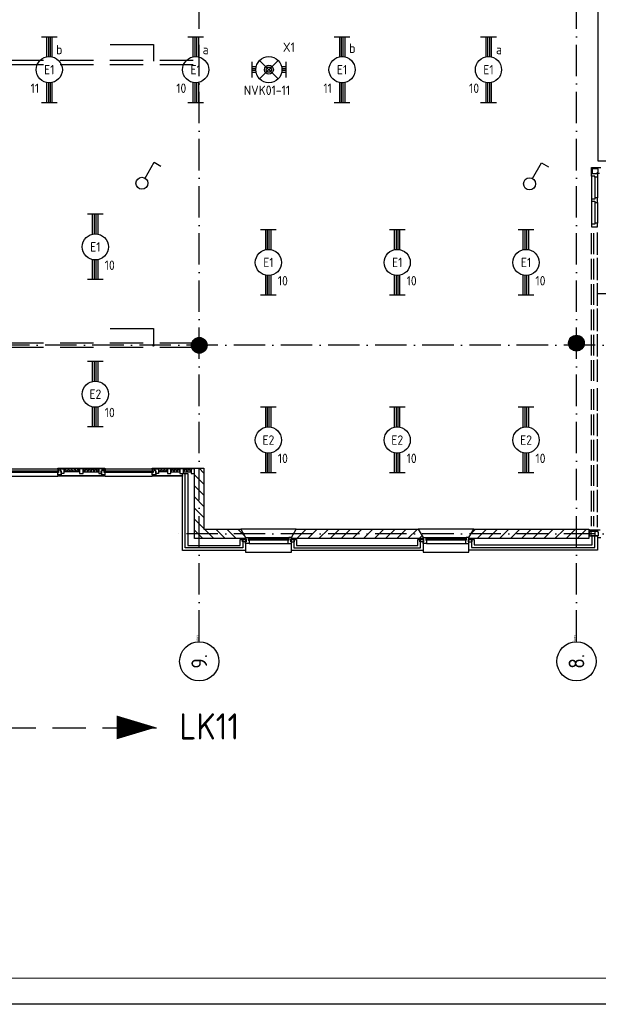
# Model space of a CAD drawing. Header units: millimetres. Extents: x 84333 to 240712, y -2244 to 84291.
# Tile 25 of 87: x 170690 to 181735, y 191 to 18995. Entities that reach past the tile are written whole.
import ezdxf
from ezdxf.enums import TextEntityAlignment as Align

# ---------------------------------------------------------------- set-up
doc = ezdxf.new("R2010")
doc.units = ezdxf.units.MM
doc.header["$LTSCALE"] = 100
doc.linetypes.add('DASHDOT', pattern=[9, 6, -1.5, 0, -1.5])
doc.linetypes.add('HIDDEN', pattern=[9.525, 6.35, -3.175])
doc.layers.get('0').update_dxf_attribs({"linetype": 'CONTINUOUS'})
for name, color, linetype in [('AFDELING', 4, 'CONTINUOUS'), ('AL$2----_RENVOOI', 7, 'CONTINUOUS'), ('AL$7----_STRAMIEN', 1, 'DASHDOT'), ('AL21----_BUITENWAND', 4, 'CONTINUOUS'), ('AL21K---_ISOLATIE', 1, 'CONTINUOUS'), ('AL28----_KONSTRUKTIE', 3, 'CONTINUOUS'), ('AL31----_BUITENKOZ', 7, 'CONTINUOUS'), ('AL32----_BINNENKOZ', 7, 'CONTINUOUS'), ('ALN-----_BLOCKNAAM', 2, 'CONTINUOUS'), ('ALXA3---_VOLZWART', 14, 'CONTINUOUS'), ('ALXAA---_GEWBETON', 12, 'CONTINUOUS'), ('ALXAB---_PREFABBETON', 1, 'CONTINUOUS'), ('ALXOU---_GLAS', 7, 'CONTINUOUS'), ('EB63101-_ATTRIB', 2, 'CONTINUOUS'), ('EB63501-_ATTRIB', 2, 'CONTINUOUS'), ('EL63101-_LICHT-ARM', 3, 'CONTINUOUS'), ('EL63102-_LICHT-SCH', 3, 'CONTINUOUS'), ('EL63501-_NOODVRL-ARM', 3, 'CONTINUOUS'), ('EL6441--_DATACOM', 3, 'CONTINUOUS'), ('KABELGGOOT1', 8, 'CONTINUOUS'), ('LIJN025', 10, 'CONTINUOUS'), ('LIJN050', 90, 'CONTINUOUS'), ('LIJN070', 130, 'CONTINUOUS'), ('MV-BINNENKOZIJN', 1, 'CONTINUOUS'), ('TEKST25', 10, 'CONTINUOUS'), ('TEKST35', 50, 'CONTINUOUS'), ('TEKST50', 90, 'CONTINUOUS')]:
    doc.layers.add(name, color=color, linetype=linetype)
doc.styles.add('1_8', font='ISO', dxfattribs={"height": 1.8})
doc.styles.add('ISO', font='ISO.SHX')
doc.styles.add('MAATVOERING', font='iso.shx')
doc.styles.add('NORATT', font='isocp.shx')
doc.styles.add('ROMAND', font='romand')
doc.styles.get("Standard").update_dxf_attribs({"font": 'iso.shx'})
doc.styles.add('TECHNIC', font='technic_.ttf')

# ---------------------------------------------------------------- blocks, each defined once
blk = doc.blocks.new('A0-GE')
at = {"layer": 'LIJN025'}
blk.add_lwpolyline([(1500, 841), (1500, 0), (0, 0), (0, 841)], close=True, dxfattribs=at)
at = {"layer": 'LIJN050', "const_width": 0.2}
blk.add_lwpolyline([(1495, 836), (25, 836), (25, 5), (1495, 5)], close=True, dxfattribs=at)
at = {"layer": 'TEKST25', "style": 'ROMAND', "width": 2.899115}
blk.add_attdef('STATUS', text='', height=2.5, dxfattribs=at).set_placement((1454, 71.5), (1493, 71.5), align=Align.FIT)
at = {"layer": 'TEKST25', "style": 'ISO'}
for tag, p in [('E', (1455.25, 66)), ('NAAM-E', (1466.75, 66)), ('DATUM-E', (1485, 66)), ('D', (1455.25, 61)), ('NAAM-D', (1466.75, 61)), ('DATUM-D', (1485, 61)), ('C', (1455.25, 56)), ('NAAM-C', (1466.75, 56)), ('DATUM-C', (1485, 56)), ('B', (1455.25, 51)), ('NAAM-B', (1466.75, 51)), ('DATUM-B', (1485, 51)), ('A', (1455.25, 46)), ('NAAM-A', (1466.75, 46)), ('DATUM-A', (1485, 46))]:
    blk.add_attdef(tag, text='', height=2.5, dxfattribs=at).set_placement(p, align=Align.CENTER)
for tag, p in [('DATUM', (1332.75, 36.25)), ('SCHAAL', (1368, 36.25)), ('GETEKEND', (1398.25, 36.25)), ('GECONTOL.', (1433, 36.25)), ('FORMAAT', (1463.25, 28.25))]:
    blk.add_attdef(tag, p, '', height=2.5, dxfattribs=at)
at = {"layer": 'TEKST35', "style": 'ISO'}
for tag, p in [('PROJECT', (1334.5, 72.5)), ('PLAATS', (1334.5, 63.5)), ('INSTALLATIE-REGEL1', (1334.5, 52.5)), ('INSTALLATIE-REGEL2', (1334.5, 43.5))]:
    blk.add_attdef(tag, p, '', height=4, dxfattribs=at)
blk.add_attdef('PROJ.NR.', text='', height=4, dxfattribs=at).set_placement((1481, 23), align=Align.CENTER)
at = {"layer": 'TEKST50', "style": 'ISO'}
blk.add_attdef('FILE-NAAM', text='', height=5, dxfattribs=at).set_placement((1473.5, 7.5), align=Align.CENTER)
blk = doc.blocks.new('EJ3T20')
at = {"color": 0}
for p, q in [((-6.25, -1.5), (-6.25, 1.5)), ((-6.25, 0.52), (-2.44, 0.52)), ((-6.25, 0.17), (-2.49, 0.17)), ((2.44, 0.52), (6.25, 0.52)), ((2.49, 0.17), (6.25, 0.17)), ((6.25, -1.5), (6.25, 1.5)), ((-6.25, -0.17), (-2.49, -0.17)), ((-6.25, -0.52), (-2.44, -0.52)), ((2.44, -0.52), (6.25, -0.52)), ((2.49, -0.17), (6.25, -0.17))]:
    blk.add_line(p, q, dxfattribs=at)
blk.add_circle((0, 0), 2.5, dxfattribs=at)
at = {"color": 0, "style": '1_8'}
for tag, flags, p in [('SCHAK', 8, (3.5, 2.75)), ('A_CODE', 8, (0, 0)), ('GROEP', 8, (-3.5, -2.75)), ('KAST', 9, (3.5, -2.75))]:
    blk.add_attdef(tag, text='', height=1.8, dxfattribs=dict(at, flags=flags)).set_placement(p, align=Align.MIDDLE)
blk = doc.blocks.new('SCHAK')
blk.add_lwpolyline([(0.58, 1), (2.31, 4), (3.61, 3.25)])
blk.add_circle((0, 0), 1.15)
at = {"style": '1_8'}
for tag, flags, p in [('SCHAK', 8, (3, 5.5)), ('KAST', 9, (-3, 0.5)), ('M_CODE', 9, (0, 0)), ('DOEL', 9, (-3, -2)), ('GROEP', 9, (-3, -4.5))]:
    blk.add_attdef(tag, text='', height=1.8, dxfattribs=dict(at, flags=flags)).set_placement(p, align=Align.MIDDLE_CENTER)
blk = doc.blocks.new('EJ3T01')
at = {"color": 0}
for p, q in [((-3.25, -1.5), (-3.25, 1.5)), ((-3.25, 0.52), (-2.44, 0.52)), ((-3.25, 0.17), (-2.49, 0.17)), ((-1.77, 1.77), (1.77, -1.77)), ((1.77, 1.77), (-1.77, -1.77)), ((2.44, 0.52), (3.25, 0.52)), ((2.49, 0.17), (3.25, 0.17)), ((3.25, -1.5), (3.25, 1.5)), ((-3.25, -0.17), (-2.49, -0.17)), ((-3.25, -0.52), (-2.44, -0.52)), ((2.44, -0.52), (3.25, -0.52)), ((2.49, -0.17), (3.25, -0.17))]:
    blk.add_line(p, q, dxfattribs=at)
at = {"color": 6}
blk.add_lwpolyline([(1.77, -1.77), (1.75, -1.75)], dxfattribs=at)
at = {"color": 0}
for radius in [2.5, 0.85, 0.5]:
    blk.add_circle((0, 0), radius, dxfattribs=at)
at = {"color": 6, "style": '1_8'}
for tag, flags, p in [('A_CODE', 8, (-3.5, 2.75)), ('SCHAK', 8, (3.5, 2.75)), ('GROEP', 8, (-3.5, -2.75)), ('KAST', 9, (3.5, -2.75))]:
    blk.add_attdef(tag, text='', height=1.8, dxfattribs=dict(at, flags=flags)).set_placement(p, align=Align.MIDDLE)
blk = doc.blocks.new('1011')
at = {"layer": 'AL$7----_STRAMIEN', "color": 7, "linetype": 'Continuous'}
blk.add_circle((-750, 0), 750, dxfattribs=at)
at = {"layer": 'AL$7----_STRAMIEN', "color": 3, "linetype": 'Continuous'}
blk.add_attdef('STR-NAAM', text='', height=600, rotation=360, dxfattribs=at).set_placement((-750, 0), align=Align.MIDDLE)
at = {"layer": 'ALN-----_BLOCKNAAM', "linetype": 'Continuous'}
blk.add_text('1011', height=100, dxfattribs=at).set_placement((0, 0))
blk = doc.blocks.new('A$C13e6995e')
at = {"layer": 'AL$2----_RENVOOI', "color": 8}
blk.add_line((100534, 16002), (97387, 16002), dxfattribs=at)
at = {"layer": 'AL$7----_STRAMIEN', "color": 1}
for p, q in [((89785, 9360), (89785, 63920)), ((107244, 11420), (89366, 11420))]:
    blk.add_line(p, q, dxfattribs=at)
for points in [[(96985, 9360), (96985, 42621)], [(107244, 15020), (59485, 15020), (37921, 15020)]]:
    blk.add_lwpolyline(points, dxfattribs=at)
at = {"layer": 'AL21----_BUITENWAND', "color": 8}
for p, q in [((89465, 11100), (89465, 12571)), ((89465, 12571), (89565, 12571)), ((89565, 12571), (89565, 11200)), ((90568, 11200), (90568, 11310)), ((90568, 11310), (90668, 11310)), ((90668, 11310), (90668, 11100)), ((91543, 11100), (91543, 11310)), ((91543, 11310), (91643, 11310)), ((91643, 11310), (91643, 11200)), ((93958, 11200), (93958, 11310)), ((93958, 11310), (94058, 11310)), ((94058, 11310), (94058, 11100)), ((94933, 11110), (94933, 11310)), ((94933, 11310), (95033, 11310)), ((95033, 11310), (95033, 11210)), ((97285, 11210), (97285, 11380)), ((97285, 11380), (97385, 11380)), ((97385, 11380), (97385, 11110)), ((90668, 11100), (89465, 11100)), ((89565, 11200), (90568, 11200)), ((94058, 11100), (91543, 11100)), ((91643, 11200), (93958, 11200)), ((97385, 11110), (94933, 11110)), ((95033, 11210), (97285, 11210))]:
    blk.add_line(p, q, dxfattribs=at)
at = {"layer": 'AL21K---_ISOLATIE', "color": 8, "linetype": 'Continuous'}
for p, q in [((87499, 12661), (87199, 12661)), ((87229, 12661), (87199, 12601)), ((87499, 12601), (87199, 12601)), ((87259, 12601), (87229, 12661)), ((87289, 12661), (87259, 12601)), ((87319, 12601), (87289, 12661)), ((87349, 12661), (87319, 12601)), ((87379, 12601), (87349, 12661)), ((87409, 12661), (87379, 12601)), ((87439, 12601), (87409, 12661)), ((87469, 12661), (87439, 12601)), ((87499, 12601), (87469, 12661)), ((87566, 12661), (87865, 12661)), ((87566, 12661), (87596, 12601)), ((87566, 12601), (87865, 12601)), ((87596, 12601), (87626, 12661)), ((87626, 12661), (87656, 12601)), ((87656, 12601), (87686, 12661)), ((87686, 12661), (87716, 12601)), ((87716, 12601), (87746, 12661)), ((87746, 12661), (87776, 12601)), ((87776, 12601), (87806, 12661)), ((87806, 12661), (87835, 12601)), ((87835, 12601), (87865, 12661)), ((89176, 12661), (89004, 12661)), ((89176, 12601), (89004, 12601)), ((89033, 12601), (89007, 12661)), ((89062, 12661), (89033, 12601)), ((89090, 12601), (89062, 12661)), ((89119, 12661), (89090, 12601)), ((89148, 12601), (89119, 12661)), ((89174, 12661), (89148, 12601)), ((89243, 12661), (89415, 12661)), ((89243, 12601), (89415, 12601)), ((89246, 12601), (89272, 12661)), ((89272, 12661), (89300, 12601)), ((89300, 12601), (89329, 12661)), ((89329, 12661), (89358, 12601)), ((89358, 12601), (89386, 12661)), ((89386, 12661), (89412, 12601)), ((89482, 12661), (89628, 12661)), ((89482, 12601), (89628, 12601)), ((89492, 12601), (89518, 12661)), ((89518, 12661), (89555, 12601)), ((89555, 12601), (89591, 12661)), ((89591, 12661), (89617, 12601))]:
    blk.add_line(p, q, dxfattribs=at)
at = {"layer": 'AL28----_KONSTRUKTIE', "color": 8, "linetype": 'Continuous'}
for p, q in [((89695, 12490), (89695, 12676)), ((89695, 12676), (89875, 12676)), ((89875, 12676), (89875, 12676)), ((89875, 12676), (89875, 11510)), ((89695, 11330), (89695, 12490)), ((89875, 11510), (90576, 11510)), ((90576, 11510), (90668, 11350)), ((94933, 11350), (95025, 11510)), ((95025, 11510), (97223, 11510)), ((97223, 11510), (97223, 11330)), ((90668, 11330), (89695, 11330)), ((90668, 11350), (90668, 11330)), ((94933, 11330), (94933, 11350)), ((97223, 11330), (94933, 11330))]:
    blk.add_line(p, q, dxfattribs=at)
at = {"layer": 'AL28----_KONSTRUKTIE', "color": 8}
for p, q in [((91543, 11350), (91635, 11510)), ((91635, 11510), (93966, 11510)), ((93966, 11510), (94058, 11350)), ((91543, 11330), (91543, 11350)), ((94058, 11330), (91543, 11330)), ((94058, 11350), (94058, 11330))]:
    blk.add_line(p, q, dxfattribs=at)
for centre in [(89785, 15020), (96985, 15062)]:
    blk.add_circle(centre, 150, dxfattribs=at)
at = {"layer": 'AL31----_BUITENKOZ', "color": 8}
for p, q in [((86182, 12661), (87082, 12661)), ((87082, 12661), (87082, 12676)), ((87082, 12676), (87982, 12676)), ((87982, 12661), (87082, 12661)), ((87099, 12661), (87082, 12661)), ((87082, 12661), (87082, 12622)), ((87082, 12622), (87099, 12622)), ((87099, 12622), (87099, 12661)), ((87099, 12661), (87132, 12661)), ((87099, 12592), (87099, 12661)), ((87132, 12626), (87132, 12661)), ((87132, 12661), (87199, 12661)), ((87132, 12661), (87132, 12626)), ((87149, 12626), (87132, 12626)), ((87132, 12626), (87149, 12626)), ((87149, 12571), (87149, 12626)), ((87149, 12626), (87149, 12547)), ((87199, 12661), (87199, 12571)), ((87499, 12661), (87499, 12571)), ((87566, 12661), (87499, 12661)), ((87566, 12571), (87566, 12661)), ((87865, 12661), (87865, 12571)), ((87932, 12661), (87865, 12661)), ((87915, 12571), (87915, 12626)), ((87915, 12626), (87932, 12626)), ((87937, 12626), (87920, 12626)), ((87920, 12626), (87920, 12547)), ((87932, 12626), (87932, 12661)), ((87970, 12661), (87937, 12661)), ((87937, 12661), (87937, 12626)), ((87970, 12622), (87970, 12661)), ((87970, 12661), (87987, 12661)), ((87970, 12592), (87970, 12661)), ((87987, 12622), (87970, 12622)), ((87982, 12676), (87982, 12661)), ((87987, 12661), (88887, 12661)), ((87987, 12661), (87987, 12622)), ((88887, 12661), (88887, 12676)), ((88887, 12676), (89695, 12676)), ((89695, 12661), (88887, 12661)), ((88904, 12661), (88887, 12661)), ((88887, 12661), (88887, 12622)), ((88887, 12622), (88904, 12622)), ((88904, 12622), (88904, 12661)), ((88904, 12661), (88937, 12661)), ((88904, 12592), (88904, 12661)), ((88937, 12626), (88937, 12661)), ((88937, 12661), (89004, 12661)), ((88937, 12661), (88937, 12626)), ((88954, 12626), (88937, 12626)), ((88937, 12626), (88954, 12626)), ((88954, 12571), (88954, 12626)), ((88954, 12626), (88954, 12547)), ((89004, 12661), (89004, 12571)), ((89176, 12661), (89176, 12571)), ((89243, 12661), (89176, 12661)), ((89243, 12571), (89243, 12661)), ((89415, 12661), (89415, 12571)), ((89482, 12661), (89415, 12661)), ((89482, 12626), (89482, 12661)), ((89482, 12571), (89482, 12626)), ((89628, 12661), (89628, 12571)), ((89695, 12661), (89628, 12661)), ((89695, 12676), (89695, 12661)), ((89695, 12626), (89695, 12661)), ((89695, 12571), (89695, 12626)), ((86182, 12520), (87082, 12520)), ((87082, 12547), (87082, 12592)), ((87082, 12592), (87099, 12592)), ((87149, 12547), (87082, 12547)), ((87082, 12520), (87082, 12532)), ((87082, 12532), (87982, 12532)), ((87982, 12520), (87082, 12520)), ((87092, 12532), (87092, 12547)), ((87092, 12547), (87135, 12547)), ((87135, 12532), (87092, 12532)), ((87135, 12547), (87135, 12532)), ((87199, 12571), (87149, 12571)), ((87499, 12571), (87566, 12571)), ((87865, 12571), (87915, 12571)), ((87920, 12547), (87987, 12547)), ((87934, 12547), (87934, 12532)), ((87977, 12547), (87934, 12547)), ((87934, 12532), (87977, 12532)), ((87987, 12592), (87970, 12592)), ((87977, 12532), (87977, 12547)), ((87982, 12532), (87982, 12520)), ((87987, 12547), (87987, 12592)), ((87987, 12520), (88887, 12520)), ((88887, 12547), (88887, 12592)), ((88887, 12592), (88904, 12592)), ((88954, 12547), (88887, 12547)), ((88887, 12520), (88887, 12532)), ((88887, 12532), (89465, 12532)), ((89465, 12520), (88887, 12520)), ((88897, 12532), (88897, 12547)), ((88897, 12547), (88940, 12547)), ((88940, 12532), (88897, 12532)), ((88940, 12547), (88940, 12532)), ((89004, 12571), (88954, 12571)), ((89176, 12571), (89243, 12571)), ((89415, 12571), (89465, 12571)), ((89465, 12571), (89482, 12571)), ((89465, 12532), (89465, 12520)), ((89628, 12571), (89678, 12571)), ((89678, 12571), (89695, 12571)), ((91635, 11510), (90576, 11510)), ((90576, 11510), (90668, 11350)), ((91543, 11350), (91635, 11510)), ((95025, 11510), (93966, 11510)), ((93966, 11510), (94058, 11350)), ((94933, 11350), (95025, 11510)), ((97385, 11489), (97225, 11489)), ((97225, 11489), (97225, 11474)), ((97266, 11474), (97225, 11474)), ((97225, 11474), (97225, 11380)), ((97225, 11474), (97385, 11474)), ((97266, 11380), (97266, 11474)), ((97343, 11380), (97343, 11474)), ((97343, 11474), (97385, 11474)), ((97435, 11489), (97385, 11489)), ((97385, 11489), (97385, 11460)), ((97385, 11474), (97385, 11489)), ((97385, 11474), (97385, 11460)), ((90607, 11269), (90607, 11325)), ((90607, 11325), (90678, 11325)), ((90668, 11350), (90668, 11070)), ((90678, 11325), (90678, 11269)), ((90718, 11350), (91493, 11350)), ((91533, 11325), (91533, 11269)), ((91604, 11325), (91533, 11325)), ((91543, 11070), (91543, 11350)), ((91604, 11269), (91604, 11325)), ((93997, 11269), (93997, 11325)), ((93997, 11325), (94068, 11325)), ((94058, 11350), (94058, 11070)), ((94068, 11325), (94068, 11269)), ((94108, 11350), (94883, 11350)), ((94923, 11325), (94923, 11269)), ((94994, 11325), (94923, 11325)), ((94933, 11070), (94933, 11350)), ((94994, 11269), (94994, 11325)), ((97225, 11380), (97266, 11380)), ((97343, 11380), (97266, 11380)), ((97399, 11380), (97343, 11380)), ((97385, 11460), (97399, 11460)), ((97385, 11460), (97399, 11460)), ((97399, 11380), (97385, 11380)), ((97385, 11380), (97385, 11350)), ((97385, 11350), (97452, 11350)), ((97399, 11460), (97399, 11380)), ((97399, 11460), (97399, 11380)), ((90678, 11269), (90607, 11269)), ((90735, 11236), (91476, 11236)), ((91533, 11269), (91604, 11269)), ((94068, 11269), (93997, 11269)), ((94125, 11236), (94866, 11236)), ((94923, 11269), (94994, 11269)), ((90668, 11070), (91543, 11070)), ((94058, 11070), (94933, 11070))]:
    blk.add_line(p, q, dxfattribs=at)
at = {"layer": 'AL31----_BUITENKOZ', "color": 8, "linetype": 'Continuous'}
for p, q in [((90668, 11325), (90668, 11350)), ((90668, 11350), (90718, 11350)), ((90678, 11325), (90668, 11325)), ((90668, 11325), (90668, 11325)), ((90678, 11269), (90678, 11325)), ((90718, 11350), (90718, 11350)), ((90718, 11350), (90718, 11299)), ((90718, 11299), (90735, 11299)), ((90723, 11324), (90723, 11303)), ((91488, 11324), (90723, 11324)), ((90723, 11303), (91488, 11303)), ((90735, 11299), (90735, 11236)), ((91493, 11299), (91476, 11299)), ((91476, 11299), (91476, 11236)), ((91488, 11303), (91488, 11324)), ((91493, 11350), (91493, 11350)), ((91493, 11350), (91493, 11299)), ((91543, 11350), (91493, 11350)), ((91533, 11269), (91533, 11325)), ((91533, 11325), (91543, 11325)), ((91543, 11325), (91543, 11350)), ((91543, 11325), (91543, 11325)), ((94058, 11325), (94058, 11350)), ((94058, 11350), (94108, 11350)), ((94068, 11325), (94058, 11325)), ((94058, 11325), (94058, 11325)), ((94068, 11269), (94068, 11325)), ((94108, 11350), (94108, 11350)), ((94108, 11350), (94108, 11299)), ((94108, 11299), (94125, 11299)), ((94113, 11324), (94113, 11303)), ((94878, 11324), (94113, 11324)), ((94113, 11303), (94878, 11303)), ((94125, 11299), (94125, 11236)), ((94883, 11299), (94866, 11299)), ((94866, 11299), (94866, 11236)), ((94878, 11303), (94878, 11324)), ((94883, 11350), (94883, 11350)), ((94883, 11350), (94883, 11299)), ((94933, 11350), (94883, 11350)), ((94923, 11269), (94923, 11325)), ((94923, 11325), (94933, 11325)), ((94933, 11325), (94933, 11350)), ((94933, 11325), (94933, 11325)), ((90668, 11236), (90668, 11269)), ((90668, 11269), (90678, 11269)), ((90735, 11236), (90668, 11236)), ((90735, 11236), (90735, 11236)), ((90735, 11236), (90735, 11236)), ((90735, 11236), (90735, 11236)), ((90735, 11236), (90735, 11236)), ((91476, 11236), (91476, 11236)), ((91476, 11236), (91476, 11236)), ((91476, 11236), (91476, 11236)), ((91476, 11236), (91476, 11236)), ((91476, 11236), (91543, 11236)), ((91543, 11269), (91533, 11269)), ((91543, 11236), (91543, 11269)), ((94058, 11236), (94058, 11269)), ((94058, 11269), (94068, 11269)), ((94125, 11236), (94058, 11236)), ((94125, 11236), (94125, 11236)), ((94125, 11236), (94125, 11236)), ((94125, 11236), (94125, 11236)), ((94125, 11236), (94125, 11236)), ((94866, 11236), (94866, 11236)), ((94866, 11236), (94866, 11236)), ((94866, 11236), (94866, 11236)), ((94866, 11236), (94866, 11236)), ((94866, 11236), (94933, 11236)), ((94933, 11269), (94923, 11269)), ((94933, 11236), (94933, 11269))]:
    blk.add_line(p, q, dxfattribs=at)
at = {"layer": 'AL32----_BINNENKOZ', "color": 8}
for p, q in [((97271, 18305), (97271, 18414)), ((97271, 18414), (97395, 18414)), ((97289, 18396), (97271, 18414)), ((97289, 18305), (97289, 18396)), ((97289, 18396), (97395, 18396)), ((97385, 18391), (97385, 18414)), ((97385, 18414), (97452, 18414)), ((97402, 18391), (97385, 18391)), ((97385, 18300), (97385, 18324)), ((97385, 18324), (97402, 18324)), ((97425, 18300), (97385, 18300)), ((97402, 18324), (97402, 18391)), ((97271, 16764), (97271, 17159)), ((97318, 16764), (97318, 17159)), ((97385, 16747), (97385, 17176)), ((97271, 16279), (97271, 16674)), ((97318, 16279), (97318, 16674)), ((97385, 16262), (97385, 16691)), ((97271, 15794), (97271, 16189)), ((97318, 15794), (97318, 16189)), ((97385, 15777), (97385, 16206)), ((97271, 15309), (97271, 15704)), ((97318, 15309), (97318, 15704)), ((97385, 15292), (97385, 15721)), ((97385, 14807), (97385, 15236)), ((97271, 14824), (97271, 15219)), ((97318, 14824), (97318, 15219)), ((97271, 14339), (97271, 14734)), ((97318, 14339), (97318, 14734)), ((97385, 14322), (97385, 14751)), ((97271, 13789), (97271, 14184)), ((97318, 13789), (97318, 14184)), ((97385, 13772), (97385, 14201)), ((97271, 13304), (97271, 13699)), ((97318, 13304), (97318, 13699)), ((97385, 13287), (97385, 13716)), ((97271, 12819), (97271, 13214)), ((97318, 12819), (97318, 13214)), ((97385, 12802), (97385, 13231)), ((97271, 12334), (97271, 12729)), ((97318, 12334), (97318, 12729)), ((97385, 12317), (97385, 12746)), ((97271, 11849), (97271, 12244)), ((97318, 11849), (97318, 12244)), ((97385, 11832), (97385, 12261)), ((97271, 11567), (97271, 11759)), ((97318, 11567), (97318, 11759)), ((97385, 11550), (97385, 11776))]:
    blk.add_line(p, q, dxfattribs=at)
at = {"layer": 'AL32----_BINNENKOZ', "color": 8, "linetype": 'Continuous'}
for p, q in [((97271, 18250), (97271, 18300)), ((97271, 18300), (97385, 18300)), ((97338, 18250), (97271, 18250)), ((97271, 18250), (97271, 17813)), ((97338, 18233), (97338, 18250)), ((97385, 18300), (97385, 18233)), ((97338, 18233), (97338, 17838)), ((97385, 18233), (97338, 18233)), ((97385, 18233), (97385, 17838)), ((97338, 17813), (97271, 17813)), ((97271, 17813), (97271, 17773)), ((97271, 17773), (97338, 17773)), ((97271, 17773), (97271, 17336)), ((97338, 17838), (97338, 17813)), ((97385, 17838), (97338, 17838)), ((97338, 17773), (97338, 17748)), ((97338, 17748), (97385, 17748)), ((97338, 17748), (97338, 17353)), ((97385, 17748), (97385, 17838)), ((97385, 17748), (97385, 17353)), ((97338, 17336), (97271, 17336)), ((97271, 17336), (97271, 17286)), ((97385, 17353), (97338, 17353)), ((97338, 17353), (97338, 17336)), ((97385, 17286), (97385, 17353)), ((97271, 17286), (97385, 17286))]:
    blk.add_line(p, q, dxfattribs=at)
at = {"layer": 'ALXA3---_VOLZWART', "color": 8}
for p, q in [((89515, 11150), (89515, 12571)), ((90618, 11310), (90618, 11150)), ((91593, 11310), (91593, 11150)), ((94008, 11150), (94008, 11310)), ((94983, 11310), (94983, 11160)), ((97335, 11160), (97335, 11380)), ((90618, 11150), (89515, 11150)), ((91593, 11150), (94008, 11150)), ((94983, 11160), (97335, 11160))]:
    blk.add_line(p, q, dxfattribs=at)
at = {"layer": 'ALXAA---_GEWBETON', "color": 8}
for p, q in [((89645, 14966), (89645, 15074)), ((89665, 14930), (89665, 15110)), ((89685, 14908), (89685, 15132)), ((89705, 14893), (89705, 15147)), ((89725, 14883), (89725, 15158)), ((89745, 14875), (89745, 15165)), ((89765, 14871), (89765, 15169)), ((89785, 14870), (89785, 15170)), ((89805, 14871), (89805, 15169)), ((89825, 14875), (89825, 15165)), ((89845, 14883), (89845, 15158)), ((89865, 14893), (89865, 15147)), ((89885, 14908), (89885, 15132)), ((89905, 14930), (89905, 15110)), ((89925, 14966), (89925, 15074)), ((96845, 15008), (96845, 15116)), ((96865, 14972), (96865, 15152)), ((96885, 14950), (96885, 15174)), ((96905, 14935), (96905, 15189)), ((96925, 14925), (96925, 15200)), ((96945, 14917), (96945, 15207)), ((96965, 14913), (96965, 15211)), ((96985, 14912), (96985, 15212)), ((97005, 14913), (97005, 15211)), ((97025, 14917), (97025, 15207)), ((97045, 14925), (97045, 15200)), ((97065, 14935), (97065, 15189)), ((97085, 14950), (97085, 15174)), ((97105, 14972), (97105, 15152)), ((97125, 15008), (97125, 15116))]:
    blk.add_line(p, q, dxfattribs=at)
at = {"layer": 'ALXAB---_PREFABBETON', "color": 8}
for p, q in [((89875, 12581), (89780, 12676)), ((89875, 12369), (89695, 12549)), ((89875, 12157), (89695, 12337)), ((89875, 11945), (89695, 12125)), ((89875, 11733), (89695, 11913)), ((89875, 11521), (89695, 11701)), ((89853, 11330), (89695, 11488)), ((90066, 11330), (89886, 11510)), ((90278, 11330), (90098, 11510)), ((90490, 11330), (90310, 11510)), ((90649, 11383), (90522, 11510)), ((91826, 11510), (91646, 11330)), ((92038, 11510), (91858, 11330)), ((92250, 11510), (92070, 11330)), ((92463, 11510), (92283, 11330)), ((92675, 11510), (92495, 11330)), ((92887, 11510), (92707, 11330)), ((93099, 11510), (92919, 11330)), ((93311, 11510), (93131, 11330)), ((93523, 11510), (93343, 11330)), ((93735, 11510), (93555, 11330)), ((93948, 11510), (93768, 11330)), ((94982, 11435), (95057, 11510)), ((95089, 11330), (95269, 11510)), ((95301, 11330), (95481, 11510)), ((95513, 11330), (95693, 11510)), ((95725, 11330), (95905, 11510)), ((95938, 11330), (96118, 11510)), ((96150, 11330), (96330, 11510)), ((96362, 11330), (96542, 11510)), ((96574, 11330), (96754, 11510)), ((96786, 11330), (96966, 11510)), ((96998, 11330), (97178, 11510)), ((94037, 11387), (93980, 11330)), ((97210, 11330), (97223, 11343))]:
    blk.add_line(p, q, dxfattribs=at)
at = {"layer": 'ALXOU---_GLAS', "color": 8}
for p, q in [((86165, 12622), (87099, 12622)), ((87099, 12622), (87099, 12592)), ((87970, 12592), (87970, 12622)), ((87970, 12622), (88904, 12622)), ((88904, 12622), (88904, 12592)), ((87099, 12592), (86165, 12592)), ((88904, 12592), (87970, 12592))]:
    blk.add_line(p, q, dxfattribs=at)
at = {"layer": 'KABELGGOOT1'}
for p, q in [((97397, 18538, 3040), (97396, 37822, 2750)), ((97667, 18538, 3040), (97397, 18538, 3040))]:
    blk.add_line(p, q, dxfattribs=at)
at = {"layer": 'MV-BINNENKOZIJN'}
for p, q in [((88087, 20766), (88909, 20766)), ((88909, 20766), (88909, 20448)), ((88087, 15340), (88909, 15340)), ((88909, 15340), (88909, 15022))]:
    blk.add_line(p, q, dxfattribs=at)
at = {"layer": 'MV-BINNENKOZIJN', "color": 2, "linetype": 'HIDDEN'}
for points in [[(89668, 20457), (85421, 20457)], [(89668, 20374), (85421, 20374)], [(89668, 15061), (85421, 15061)], [(89668, 14979), (85421, 14979)]]:
    blk.add_lwpolyline(points, dxfattribs=at)
at = {"layer": 'MV-BINNENKOZIJN', "const_width": 25}
blk.add_lwpolyline([(88896, 15022, 1), (88921, 15022, 1)], format="xyb", close=True, dxfattribs=at)
at = {"layer": 'AL$7----_STRAMIEN', "xscale": 0.5, "yscale": 0.5, "zscale": 0.5, "rotation": 90.00000000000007}
for p, values in [((89785, 9360), {'STR-NAAM': '9.'}), ((96985, 9360), {'STR-NAAM': '8.'})]:
    blk.add_blockref('1011', p, dxfattribs=at).add_auto_attribs(values)
at = {"layer": 'AFDELING', "color": 8, "style": 'TECHNIC'}
for p in [(92219, 54468), (58038, 41625), (88108, 41444)]:
    blk.add_attdef('VIDE', text='', height=500, dxfattribs=at).set_placement(p, align=Align.CENTER)
blk.add_attdef('VIDE', text='', height=500, rotation=90, dxfattribs=at).set_placement((75129, 25766), align=Align.CENTER)

msp = doc.modelspace()

# ---------------------------------------------------------------- linework, layer by layer
at = {"layer": 'LIJN050'}
msp.add_lwpolyline([(173297, 5479, 0, 453, 0), (172543, 5479, 453, 453, 0)], format="xyseb", dxfattribs=at)
at = {"layer": 'LIJN070', "linetype": 'HIDDEN'}
msp.add_line((170363, 5472), (173300, 5472), dxfattribs=at)

# ---------------------------------------------------------------- block references
at = {"xscale": 100, "yscale": 100, "zscale": 100}
msp.add_blockref('A0-GE', (90712, 191), dxfattribs=at)
at = {"layer": 'EL63101-_LICHT-ARM'}
ref = msp.add_blockref('EJ3T20', (171254, 18040, 3500), dxfattribs=dict(at, xscale=100, yscale=100, zscale=100, rotation=270))
ref.add_attrib('A_CODE', 'E1', dxfattribs={"layer": 'EB63101-_ATTRIB', "color": 1, "height": 180, "style": '1_8', "flags": 8}).set_placement((171254, 18040, 3500), align=Align.MIDDLE)
ref.add_attrib('GROEP', '11', dxfattribs={"layer": 'EB63101-_ATTRIB', "color": 1, "height": 180, "style": '1_8', "flags": 8}).set_placement((170979, 17686, 3500), align=Align.MIDDLE)
ref.add_attrib('SCHAK', 'b', dxfattribs={"layer": 'EB63101-_ATTRIB', "color": 1, "height": 180, "style": '1_8', "flags": 8}).set_placement((171444, 18425, 3500), align=Align.MIDDLE)
ref = msp.add_blockref('EJ3T20', (174049, 18040, 3500), dxfattribs=dict(at, xscale=100, yscale=100, zscale=100, rotation=270))
ref.add_attrib('A_CODE', 'E1', dxfattribs={"layer": 'EB63101-_ATTRIB', "color": 1, "height": 180, "style": '1_8', "flags": 8}).set_placement((174049, 18040, 3500), align=Align.MIDDLE)
ref.add_attrib('GROEP', '10', dxfattribs={"layer": 'EB63101-_ATTRIB', "color": 1, "height": 180, "style": '1_8', "flags": 8}).set_placement((173774, 17686, 3500), align=Align.MIDDLE)
ref.add_attrib('SCHAK', 'a', dxfattribs={"layer": 'EB63101-_ATTRIB', "color": 1, "height": 180, "style": '1_8', "flags": 8}).set_placement((174239, 18425, 3500), align=Align.MIDDLE)
ref = msp.add_blockref('EJ3T20', (176844, 18040, 3500), dxfattribs=dict(at, xscale=100, yscale=100, zscale=100, rotation=270))
ref.add_attrib('A_CODE', 'E1', dxfattribs={"layer": 'EB63101-_ATTRIB', "color": 1, "height": 180, "style": '1_8', "flags": 8}).set_placement((176844, 18040, 3500), align=Align.MIDDLE)
ref.add_attrib('GROEP', '11', dxfattribs={"layer": 'EB63101-_ATTRIB', "color": 1, "height": 180, "style": '1_8', "flags": 8}).set_placement((176569, 17686, 3500), align=Align.MIDDLE)
ref.add_attrib('SCHAK', 'b', dxfattribs={"layer": 'EB63101-_ATTRIB', "color": 1, "height": 180, "style": '1_8', "flags": 8}).set_placement((177039, 18450, 3500), align=Align.MIDDLE)
ref = msp.add_blockref('EJ3T20', (179639, 18040, 3500), dxfattribs=dict(at, xscale=100, yscale=100, zscale=100, rotation=270))
ref.add_attrib('A_CODE', 'E1', dxfattribs={"layer": 'EB63101-_ATTRIB', "color": 1, "height": 180, "style": '1_8', "flags": 8}).set_placement((179639, 18040, 3500), align=Align.MIDDLE)
ref.add_attrib('GROEP', '10', dxfattribs={"layer": 'EB63101-_ATTRIB', "color": 1, "height": 180, "style": '1_8', "flags": 8}).set_placement((179364, 17686, 3500), align=Align.MIDDLE)
ref.add_attrib('SCHAK', 'a', dxfattribs={"layer": 'EB63101-_ATTRIB', "color": 1, "height": 180, "style": '1_8', "flags": 8}).set_placement((179839, 18425, 3500), align=Align.MIDDLE)
ref = msp.add_blockref('EJ3T20', (172134, 14656, 3500), dxfattribs=dict(at, xscale=100, yscale=100, zscale=100, rotation=90))
ref.add_attrib('A_CODE', 'E1', dxfattribs={"layer": 'EB63101-_ATTRIB', "color": 1, "height": 180, "style": 'NORATT', "flags": 8}).set_placement((172134, 14656, 3500), align=Align.MIDDLE)
ref.add_attrib('GROEP', '10', dxfattribs={"layer": 'EB63101-_ATTRIB', "color": 1, "height": 180, "style": 'NORATT', "flags": 8}).set_placement((172409, 14306, 3500), align=Align.MIDDLE)
ref = msp.add_blockref('EJ3T20', (175438, 14359, 3500), dxfattribs=dict(at, xscale=100, yscale=100, zscale=100, rotation=90))
ref.add_attrib('A_CODE', 'E1', dxfattribs={"layer": 'EB63101-_ATTRIB', "color": 1, "height": 180, "style": 'NORATT', "flags": 8}).set_placement((175438, 14359, 3500), align=Align.MIDDLE)
ref.add_attrib('GROEP', '10', dxfattribs={"layer": 'EB63101-_ATTRIB', "color": 1, "height": 180, "style": 'NORATT', "flags": 8}).set_placement((175713, 14009, 3500), align=Align.MIDDLE)
ref = msp.add_blockref('EJ3T20', (177897, 14359, 3500), dxfattribs=dict(at, xscale=100, yscale=100, zscale=100, rotation=90))
ref.add_attrib('A_CODE', 'E1', dxfattribs={"layer": 'EB63101-_ATTRIB', "color": 1, "height": 180, "style": 'NORATT', "flags": 8}).set_placement((177897, 14359, 3500), align=Align.MIDDLE)
ref.add_attrib('GROEP', '10', dxfattribs={"layer": 'EB63101-_ATTRIB', "color": 1, "height": 180, "style": 'NORATT', "flags": 8}).set_placement((178172, 14009, 3500), align=Align.MIDDLE)
ref = msp.add_blockref('EJ3T20', (180356, 14359, 3500), dxfattribs=dict(at, xscale=100, yscale=100, zscale=100, rotation=90))
ref.add_attrib('A_CODE', 'E1', dxfattribs={"layer": 'EB63101-_ATTRIB', "color": 1, "height": 180, "style": 'NORATT', "flags": 8}).set_placement((180356, 14359, 3500), align=Align.MIDDLE)
ref.add_attrib('GROEP', '10', dxfattribs={"layer": 'EB63101-_ATTRIB', "color": 1, "height": 180, "style": 'NORATT', "flags": 8}).set_placement((180631, 14009, 3500), align=Align.MIDDLE)
ref = msp.add_blockref('EJ3T20', (172134, 11843, 3500), dxfattribs=dict(at, xscale=100, yscale=100, zscale=100, rotation=90))
ref.add_attrib('A_CODE', 'E2', dxfattribs={"layer": 'EB63101-_ATTRIB', "color": 1, "height": 180, "style": 'NORATT', "flags": 8}).set_placement((172134, 11843, 3500), align=Align.MIDDLE)
ref.add_attrib('GROEP', '10', dxfattribs={"layer": 'EB63101-_ATTRIB', "color": 1, "height": 180, "style": 'NORATT', "flags": 8}).set_placement((172409, 11493, 3500), align=Align.MIDDLE)
ref = msp.add_blockref('EJ3T20', (175438, 10967, 3500), dxfattribs=dict(at, xscale=100, yscale=100, zscale=100, rotation=90))
ref.add_attrib('A_CODE', 'E2', dxfattribs={"layer": 'EB63101-_ATTRIB', "color": 1, "height": 180, "style": 'NORATT', "flags": 8}).set_placement((175438, 10967, 3500), align=Align.MIDDLE)
ref.add_attrib('GROEP', '10', dxfattribs={"layer": 'EB63101-_ATTRIB', "color": 1, "height": 180, "style": 'NORATT', "flags": 8}).set_placement((175713, 10617, 3500), align=Align.MIDDLE)
ref = msp.add_blockref('EJ3T20', (177897, 10967, 3500), dxfattribs=dict(at, xscale=100, yscale=100, zscale=100, rotation=90))
ref.add_attrib('A_CODE', 'E2', dxfattribs={"layer": 'EB63101-_ATTRIB', "color": 1, "height": 180, "style": 'NORATT', "flags": 8}).set_placement((177897, 10967, 3500), align=Align.MIDDLE)
ref.add_attrib('GROEP', '10', dxfattribs={"layer": 'EB63101-_ATTRIB', "color": 1, "height": 180, "style": 'NORATT', "flags": 8}).set_placement((178172, 10617, 3500), align=Align.MIDDLE)
ref = msp.add_blockref('EJ3T20', (180356, 10967, 3500), dxfattribs=dict(at, xscale=100, yscale=100, zscale=100, rotation=90))
ref.add_attrib('A_CODE', 'E2', dxfattribs={"layer": 'EB63101-_ATTRIB', "color": 1, "height": 180, "style": 'NORATT', "flags": 8}).set_placement((180356, 10967, 3500), align=Align.MIDDLE)
ref.add_attrib('GROEP', '10', dxfattribs={"layer": 'EB63101-_ATTRIB', "color": 1, "height": 180, "style": 'NORATT', "flags": 8}).set_placement((180631, 10617, 3500), align=Align.MIDDLE)
at = {"layer": 'EL63102-_LICHT-SCH', "xscale": 100, "yscale": 100, "zscale": 100}
for p in [(173024, 15871), (180423, 15860)]:
    msp.add_blockref('SCHAK', p, dxfattribs=at)
at = {"layer": 'EL63501-_NOODVRL-ARM'}
ref = msp.add_blockref('EJ3T01', (175447, 18040, 3500), dxfattribs=dict(at, xscale=100, yscale=100, zscale=100, rotation=180))
ref.add_attrib('A_CODE', 'X1', dxfattribs={"layer": 'EB63501-_ATTRIB', "color": 1, "height": 180, "style": '1_8', "flags": 8}).set_placement((175828, 18470, 3500), align=Align.MIDDLE)
ref.add_attrib('GROEP', 'NVK01-11', dxfattribs={"layer": 'EB63501-_ATTRIB', "color": 1, "height": 180, "style": '1_8', "flags": 8}).set_placement((175410, 17647, 3500), align=Align.MIDDLE)
at = {"layer": 'EL6441--_DATACOM'}
msp.add_blockref('A$C13e6995e', (84333, -2244), dxfattribs=at)

# ---------------------------------------------------------------- texts
at = {"layer": 'TEKST50', "style": 'MAATVOERING'}
msp.add_text('LK11', height=500, dxfattribs=at).set_placement((173738, 5248))

doc.saveas('drawing.dxf')
